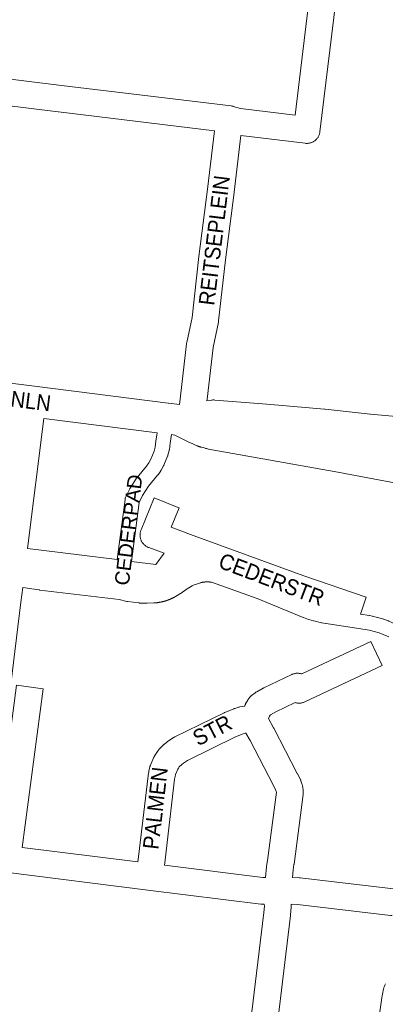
# Model space of a CAD drawing. Header units: metres. Extents: x 123819 to 142731, y 393440 to 405763.
# Tile 115 of 256: x 132410 to 132588, y 396626 to 397106. Entities that reach past the tile are written whole.
import ezdxf
from ezdxf.enums import TextEntityAlignment as Align

# ---------------------------------------------------------------- set-up
doc = ezdxf.new("R2010")
doc.units = ezdxf.units.M
doc.header["$MEASUREMENT"] = 0
for name, color, linetype, lineweight in [('gs-anno-wegen algemeen tekst', 7, 'Continuous', 0), ('gs-knt-aanvullende hoofdweg', 7, 'Continuous', 0), ('gs-knt-fietspaden', 7, 'Continuous', 0), ('gs-knt-hoofdweg', 7, 'Continuous', 0), ('gs-knt-wegen algemeen', 7, 'Continuous', 0), ('gs-vlk-plantopografie wegen algemeen', 7, 'Continuous', 0)]:
    doc.layers.add(name, color=color, linetype=linetype, lineweight=lineweight)
doc.styles.add('Style-Arial', font='arial.ttf')

msp = doc.modelspace()

# ---------------------------------------------------------------- linework, layer by layer
at = {"layer": 'gs-knt-aanvullende hoofdweg', "color": 7, "linetype": 'Continuous', "flags": 128}
for points in [[(132104.76, 396965.17), (132112.68, 396964.27), (132190.5, 396955.43), (132190.58, 396955.42), (132417.06, 396927.37), (132417.08, 396927.37), (132482.27, 396919.08), (132482.28, 396919.08), (132482.28, 396919.07), (132487.76, 396918.38)], [(132501.07, 396920.2), (132503.25, 396920.52), (132503.59, 396920.56), (132503.59, 396920.56), (132503.93, 396920.59), (132503.93, 396920.59), (132504.27, 396920.6), (132504.28, 396920.6), (132504.61, 396920.6), (132504.62, 396920.6), (132504.95, 396920.58), (132504.97, 396920.58), (132525.93, 396918.89), (132526.03, 396918.89), (132530.16, 396918.5), (132558.35, 396916.16), (132558.56, 396916.14), (132580.57, 396913.72), (132580.63, 396913.72), (132602.14, 396911.77)], [(132476.83, 396904.63), (132421.67, 396911.64)], [(132596.56, 396879.45), (132564.84, 396885.35), (132501.8, 396896.68), (132501.39, 396896.77), (132500.98, 396896.88), (132500.58, 396897.01), (132499.37, 396897.45), (132498.29, 396897.64), (132498.15, 396897.66), (132498.08, 396897.68), (132498.01, 396897.69), (132497.96, 396897.7), (132497.92, 396897.71), (132497.84, 396897.72), (132497.8, 396897.73), (132497.75, 396897.75), (132497.69, 396897.76), (132497.61, 396897.78), (132497.55, 396897.79), (132497.48, 396897.81), (132497.46, 396897.82), (132497.42, 396897.83), (132497.37, 396897.84), (132497.27, 396897.87), (132497.19, 396897.9), (132497.12, 396897.92), (132497.12, 396897.92), (132497.05, 396897.94), (132496.92, 396897.99), (132496.83, 396898.02), (132496.79, 396898.04), (132496.74, 396898.05), (132496.48, 396898.16), (132496.46, 396898.17), (132496.44, 396898.18), (132496.14, 396898.32), (132493.84, 396899.45), (132493.47, 396899.58), (132493.06, 396899.74), (132492.65, 396899.93), (132485.5, 396903.52), (132483.79, 396903.74)]]:
    msp.add_lwpolyline(points, dxfattribs=at)
at = {"layer": 'gs-knt-fietspaden', "color": 7, "linetype": 'Continuous', "flags": 128}
for points in [[(132457.45, 396842.82), (132461.19, 396872.08), (132461.21, 396872.24), (132461.24, 396872.39), (132461.28, 396872.55), (132461.32, 396872.7), (132461.38, 396872.85), (132461.44, 396873), (132461.5, 396873.15), (132463.49, 396877.3), (132463.55, 396877.43), (132463.62, 396877.55), (132463.7, 396877.68), (132466.82, 396882.54), (132466.9, 396882.65), (132466.98, 396882.77), (132467.07, 396882.88), (132471.58, 396888.31), (132472.75, 396890), (132473.73, 396891.73), (132475.36, 396895.7), (132475.86, 396897.55), (132476.27, 396900.59), (132476.83, 396904.63)], [(132483.79, 396903.74), (132483.23, 396899.63), (132482.78, 396896.38), (132482.76, 396896.23), (132482.73, 396896.09), (132482.69, 396895.94), (132482.08, 396893.66), (132482.04, 396893.52), (132481.99, 396893.38), (132481.93, 396893.24), (132480.14, 396888.86), (132480.08, 396888.73), (132480.01, 396888.59), (132479.94, 396888.46), (132478.78, 396886.41), (132478.7, 396886.28), (132478.62, 396886.15), (132477.28, 396884.2), (132477.19, 396884.07), (132477.08, 396883.94), (132472.61, 396878.56), (132469.73, 396874.07), (132468.08, 396870.63), (132464.42, 396841.95)], [(132413.79, 396848.23), (132457.45, 396842.82)], [(132589.61, 396805.21), (132586.88, 396806.41), (132584.95, 396807.1), (132582.39, 396807.87), (132580.1, 396808.44), (132579.08, 396808.64), (132559.12, 396811.64), (132558.99, 396811.66), (132557.01, 396812.03), (132556.88, 396812.06), (132553.07, 396812.93), (132552.97, 396812.96), (132552.87, 396812.98), (132550.68, 396813.63), (132550.57, 396813.66), (132550.47, 396813.69), (132548.08, 396814.56), (132547.93, 396814.62), (132525.58, 396823.94), (132503.29, 396831.79), (132503.21, 396831.81), (132503.13, 396831.82), (132503.04, 396831.83), (132502.96, 396831.84), (132502.88, 396831.85), (132502.8, 396831.87), (132502.71, 396831.88), (132502.63, 396831.89), (132502.55, 396831.9), (132502.47, 396831.9), (132502.38, 396831.91), (132502.3, 396831.92), (132502.22, 396831.93), (132502.13, 396831.93), (132502.05, 396831.94), (132501.97, 396831.95), (132501.88, 396831.95), (132501.8, 396831.96), (132501.72, 396831.96), (132501.63, 396831.96), (132501.55, 396831.97), (132501.47, 396831.97), (132501.38, 396831.97), (132501.3, 396831.97), (132501.22, 396831.97), (132501.13, 396831.97), (132501.05, 396831.97), (132500.97, 396831.97), (132500.88, 396831.97), (132500.8, 396831.96), (132500.72, 396831.96), (132500.63, 396831.96), (132500.55, 396831.95), (132500.47, 396831.95), (132500.38, 396831.94), (132500.3, 396831.94), (132500.22, 396831.93), (132500.13, 396831.93), (132500.05, 396831.92), (132499.97, 396831.91), (132499.88, 396831.9), (132499.8, 396831.89), (132499.72, 396831.88), (132499.64, 396831.87), (132499.55, 396831.86), (132499.47, 396831.85), (132499.39, 396831.84), (132499.31, 396831.83), (132499.22, 396831.82), (132499.14, 396831.8), (132499.06, 396831.79), (132498.98, 396831.77), (132498.89, 396831.76), (132498.81, 396831.74), (132498.73, 396831.73), (132498.65, 396831.71), (132498.57, 396831.69), (132498.49, 396831.68), (132498.4, 396831.66), (132498.32, 396831.64), (132498.24, 396831.62), (132498.16, 396831.6), (132498.08, 396831.58), (132498, 396831.56), (132495.51, 396830.72), (132494.91, 396830.46), (132493.94, 396829.97), (132491.4, 396828.55), (132489.16, 396826.99), (132489.07, 396826.93), (132488.98, 396826.87), (132484.94, 396824.39), (132484.81, 396824.32), (132484.69, 396824.25), (132484.57, 396824.19), (132484.46, 396824.14), (132484.35, 396824.08), (132484.23, 396824.03), (132484.12, 396823.97), (132484, 396823.92), (132483.89, 396823.86), (132483.77, 396823.81), (132483.66, 396823.76), (132483.54, 396823.71), (132483.43, 396823.66), (132483.31, 396823.61), (132483.2, 396823.56), (132483.08, 396823.51), (132482.96, 396823.46), (132482.85, 396823.41), (132482.73, 396823.36), (132482.61, 396823.32), (132482.49, 396823.27), (132482.37, 396823.23), (132482.26, 396823.18), (132482.14, 396823.14), (132482.02, 396823.09), (132481.9, 396823.05), (132481.78, 396823.01), (132481.66, 396822.97), (132481.54, 396822.93), (132481.42, 396822.88), (132481.3, 396822.84), (132481.18, 396822.81), (132481.06, 396822.77), (132480.94, 396822.73), (132480.82, 396822.69), (132480.7, 396822.65), (132480.58, 396822.62), (132480.46, 396822.58), (132480.34, 396822.55), (132480.21, 396822.51), (132480.09, 396822.48), (132479.97, 396822.45), (132479.85, 396822.41), (132479.73, 396822.38), (132479.6, 396822.35), (132479.48, 396822.32), (132479.36, 396822.29), (132479.23, 396822.26), (132479.11, 396822.23), (132478.99, 396822.21), (132478.86, 396822.18), (132478.74, 396822.15), (132478.62, 396822.13), (132478.49, 396822.1), (132478.37, 396822.08), (132478.25, 396822.05), (132478.12, 396822.03), (132478, 396822.01), (132477.87, 396821.98), (132477.75, 396821.96), (132477.62, 396821.94), (132477.5, 396821.92), (132477.37, 396821.9), (132477.25, 396821.88), (132477.12, 396821.86), (132477, 396821.85), (132476.9, 396821.83), (132476.81, 396821.82), (132475.38, 396821.71), (132475.28, 396821.7), (132475.18, 396821.7), (132471.94, 396821.61), (132471.79, 396821.61), (132468.32, 396821.67), (132468.19, 396821.67), (132468.05, 396821.68), (132467.92, 396821.7), (132462.45, 396822.42), (132462.33, 396822.44), (132462.2, 396822.46), (132462.08, 396822.49), (132458.35, 396823.4)], [(132458.35, 396823.4), (132419.74, 396827.98), (132419.62, 396828), (132419.5, 396828.02), (132417.03, 396828.49), (132411.43, 396829.19)], [(132458.35, 396823.4), (132458.35, 396823.4)], [(132575.77, 396816.23), (132580.2, 396815.57), (132580.36, 396815.54), (132581.54, 396815.31), (132581.7, 396815.27), (132584.15, 396814.67), (132584.24, 396814.64), (132584.33, 396814.62), (132587.06, 396813.79), (132587.14, 396813.77), (132587.22, 396813.74), (132589.36, 396812.98), (132589.48, 396812.93), (132589.59, 396812.89), (132592.55, 396811.58), (132592.67, 396811.53), (132592.78, 396811.47), (132595.93, 396809.8), (132596.05, 396809.74), (132596.16, 396809.67), (132598.9, 396807.94), (132599.04, 396807.85), (132599.17, 396807.76), (132602.9, 396804.89)]]:
    msp.add_lwpolyline(points, dxfattribs=at)
at = {"layer": 'gs-knt-hoofdweg', "color": 7, "linetype": 'Continuous', "flags": 128}
msp.add_lwpolyline([(132570.39, 396502.57), (132579.81, 396582.89), (132579.83, 396583.02), (132583.75, 396612.13), (132583.76, 396612.19), (132586.05, 396628.22), (132586.1, 396628.53), (132587.04, 396633.64), (132587.11, 396634), (132587.21, 396634.36), (132587.32, 396634.72), (132587.44, 396635.07), (132587.58, 396635.41), (132587.74, 396635.75), (132587.91, 396636.08)], dxfattribs=at)
at = {"layer": 'gs-knt-wegen algemeen', "color": 7, "linetype": 'Continuous', "flags": 128}
for points in [[(132513.86, 397063.64), (132517.46, 397062.59), (132543.95, 397059.35), (132553.82, 397140.32), (132555.94, 397164.17, -0.383997), (132555.95, 397164.18), (132568.9, 397163.02, -0.383996), (132568.91, 397163.01), (132566.77, 397139.06), (132566.75, 397138.85)], [(132464.42, 396841.95), (132476.14, 396840.47), (132480.33, 396845.93), (132472.77, 396848.69), (132472.47, 396848.8), (132472.18, 396848.93), (132471.9, 396849.08), (132471.62, 396849.24), (132471.35, 396849.41), (132471.09, 396849.59), (132470.84, 396849.79), (132470.61, 396850), (132470.38, 396850.22), (132470.16, 396850.45), (132469.95, 396850.69), (132469.76, 396850.94), (132469.57, 396851.2), (132469.4, 396851.47), (132469.25, 396851.75), (132469.11, 396852.03), (132468.98, 396852.32), (132468.86, 396852.62), (132468.77, 396852.92), (132468.68, 396853.23), (132468.61, 396853.54), (132468.56, 396853.85), (132468.52, 396854.17), (132468.5, 396854.48), (132468.49, 396854.8), (132468.5, 396855.12), (132468.52, 396855.44), (132468.56, 396855.75), (132468.61, 396856.06), (132468.68, 396856.38), (132468.77, 396856.68), (132468.86, 396856.98), (132468.98, 396857.28), (132475.44, 396872.97, -0.385155), (132475.45, 396872.98), (132487.47, 396868.03, -0.385152), (132487.48, 396868.01), (132483.6, 396858.59), (132493.12, 396855.11), (132493.13, 396855.11), (132493.13, 396855.11)], [(132493.13, 396855.11), (132548.3, 396834.97), (132578.62, 396824.58, -0.385009), (132578.63, 396824.57), (132575.77, 396816.23)], [(132467.49, 396695.53), (132467.81, 396698.03), (132472.44, 396737.54), (132472.48, 396737.78), (132472.74, 396739.43), (132472.78, 396739.68), (132472.83, 396739.93), (132473.25, 396741.69), (132473.32, 396741.95), (132473.4, 396742.21), (132473.49, 396742.47), (132473.59, 396742.73), (132475.05, 396746.17), (132475.15, 396746.39), (132475.26, 396746.62), (132475.38, 396746.84), (132475.97, 396747.88), (132476.12, 396748.13), (132476.28, 396748.37), (132477.25, 396749.76), (132477.43, 396750.01), (132477.62, 396750.26), (132477.83, 396750.49), (132478.04, 396750.71), (132479.91, 396752.55), (132480.07, 396752.69), (132480.23, 396752.84), (132480.39, 396752.97), (132481.7, 396754.02), (132481.94, 396754.21), (132482.18, 396754.38), (132484.75, 396756.08), (132484.99, 396756.23), (132485.24, 396756.37), (132485.49, 396756.5), (132509.42, 396768.2), (132509.61, 396768.29), (132509.8, 396768.37), (132514.09, 396770.14), (132514.37, 396770.25), (132514.65, 396770.34), (132516.18, 396770.81), (132516.48, 396770.9), (132516.78, 396770.97), (132517.09, 396771.02), (132519.4, 396771.38), (132519.47, 396771.58), (132519.56, 396771.81), (132519.67, 396772.04), (132519.78, 396772.27), (132519.9, 396772.5), (132521.14, 396774.67), (132521.29, 396774.92), (132521.45, 396775.16), (132521.62, 396775.39), (132521.8, 396775.62), (132521.99, 396775.84), (132522.19, 396776.04), (132522.4, 396776.24), (132522.61, 396776.43), (132522.84, 396776.61), (132524.53, 396777.91), (132524.73, 396778.06), (132524.94, 396778.21), (132525.16, 396778.34), (132525.38, 396778.47), (132528.47, 396780.14), (132528.61, 396780.22), (132528.76, 396780.29), (132542.35, 396786.82), (132542.63, 396786.95), (132542.92, 396787.06), (132543.21, 396787.16), (132543.51, 396787.25), (132543.81, 396787.32), (132544.12, 396787.38), (132544.42, 396787.42), (132544.73, 396787.45), (132545.04, 396787.46), (132545.35, 396787.46), (132545.66, 396787.44), (132545.97, 396787.41), (132546.28, 396787.37), (132546.58, 396787.31), (132546.88, 396787.23), (132547.18, 396787.14), (132580.9, 396802.95, -0.384596), (132580.91, 396802.94), (132586.43, 396791.17, -0.3846), (132586.42, 396791.16)], [(132398.21, 396704.21), (132408.42, 396781.59, -0.369313), (132408.43, 396781.59), (132421.32, 396779.89), (132421.32, 396779.89, -0.399628), (132421.33, 396779.88), (132421.33, 396779.88), (132411.13, 396702.59)]]:
    msp.add_lwpolyline(points, format="xyb", dxfattribs=at)
for points in [[(132566.75, 397138.85), (132556.09, 397051.31), (132556.05, 397051), (132555.99, 397050.7), (132555.91, 397050.4), (132555.82, 397050.1), (132555.72, 397049.81), (132555.61, 397049.52), (132555.48, 397049.24), (132555.33, 397048.96), (132555.18, 397048.69), (132555.01, 397048.43), (132554.83, 397048.18), (132554.64, 397047.94), (132554.43, 397047.71), (132554.22, 397047.48), (132554, 397047.27), (132553.76, 397047.07), (132553.52, 397046.87), (132553.26, 397046.7), (132553, 397046.53), (132552.73, 397046.37), (132552.46, 397046.23), (132552.18, 397046.1), (132551.89, 397045.99), (132551.59, 397045.89), (132551.3, 397045.8), (132550.99, 397045.73), (132550.69, 397045.67), (132550.38, 397045.63), (132550.07, 397045.6), (132549.77, 397045.59), (132549.46, 397045.59), (132549.15, 397045.6), (132548.84, 397045.63), (132517.63, 397049.45), (132514.3, 397021.78), (132514.3, 397021.73), (132510.12, 396988.92), (132506.73, 396959.07), (132506.68, 396958.77), (132506.63, 396958.47), (132504.06, 396946.2), (132501.15, 396920.92), (132501.07, 396920.2)], [(132504.79, 397051.71), (132428.74, 397060.94), (132428.73, 397060.94), (132274.78, 397079.95), (132127.49, 397097.77), (132126.31, 397097.91), (132125.57, 397098), (132114.11, 397099.38)], [(132287.64, 397094.56), (132284.85, 397091.83), (132430.32, 397073.87), (132512.82, 397063.86), (132512.87, 397063.85), (132513.13, 397063.81), (132513.13, 397063.81), (132513.13, 397063.81), (132513.18, 397063.8), (132513.44, 397063.75), (132513.45, 397063.75), (132513.49, 397063.74), (132513.75, 397063.67), (132513.75, 397063.67), (132513.81, 397063.66), (132513.85, 397063.64)], [(132513.85, 397063.64), (132513.86, 397063.64), (132513.86, 397063.64)], [(132513.85, 397063.64), (132513.86, 397063.64), (132513.86, 397063.64)], [(132487.76, 396918.38), (132488.22, 396922.4), (132491.16, 396947.99), (132491.2, 396948.28), (132491.26, 396948.58), (132493.82, 396960.84), (132497.19, 396990.44), (132497.2, 396990.53), (132501.38, 397023.36), (132504.79, 397051.71)], [(132421.67, 396911.64), (132413.79, 396848.23)], [(132411.43, 396829.19), (132410.55, 396822.13), (132396, 396704.49)], [(132586.42, 396791.16), (132548.69, 396773.47), (132548.39, 396773.34), (132548.1, 396773.23), (132547.8, 396773.13), (132547.49, 396773.05), (132547.18, 396772.98), (132546.86, 396772.92), (132546.55, 396772.89), (132546.23, 396772.86), (132545.91, 396772.86), (132545.6, 396772.86), (132545.28, 396772.89), (132544.96, 396772.93), (132544.65, 396772.98), (132544.34, 396773.05), (132544.03, 396773.14), (132543.97, 396773.16), (132534.54, 396768.63), (132532.05, 396767.27), (132531.8, 396767.08), (132531.47, 396766.49), (132531.03, 396765.33)], [(132531.03, 396765.33), (132533.5, 396760.88), (132533.58, 396760.72)], [(132533.58, 396760.72), (132545.03, 396738.68), (132545.07, 396738.61), (132546.46, 396735.85), (132546.59, 396735.57), (132546.71, 396735.29), (132546.81, 396735), (132547.29, 396733.57), (132547.38, 396733.3), (132547.45, 396733.03), (132547.51, 396732.75), (132547.75, 396731.56), (132547.79, 396731.31), (132547.83, 396731.06), (132547.85, 396730.81), (132547.87, 396730.56), (132547.91, 396729.46), (132547.92, 396729.18), (132547.91, 396728.9), (132547.89, 396728.63), (132547.86, 396728.35), (132543.45, 396694.47), (132543.42, 396694.29), (132543.01, 396691.67), (132542.65, 396687.99)], [(132520.04, 396758.3), (132519.55, 396758.23), (132518.77, 396757.99), (132514.95, 396756.41), (132491.59, 396744.99), (132489.63, 396743.69), (132488.8, 396743.03), (132487.6, 396741.85), (132487.16, 396741.2), (132486.89, 396740.74), (132485.79, 396738.15), (132485.56, 396737.17), (132485.36, 396735.89), (132480.74, 396696.48), (132480.73, 396696.41), (132480.41, 396693.91)], [(132529.57, 396688.01), (132530.07, 396693.12), (132530.09, 396693.32), (132530.12, 396693.51), (132530.55, 396696.24), (132534.88, 396729.48), (132534.88, 396729.53), (132534.82, 396729.81), (132534.62, 396730.4), (132533.46, 396732.71), (132522.07, 396754.64), (132520.04, 396758.3)], [(132411.13, 396702.59), (132467.49, 396695.53)], [(132528.97, 396674.92), (132528.49, 396674.89), (132528.17, 396674.88), (132527.86, 396674.88), (132527.55, 396674.89), (132527.23, 396674.93), (132472.31, 396681.81), (132403.01, 396690.49), (132387.94, 396692.38), (132339.64, 396698.4)], [(132480.41, 396693.91), (132528.23, 396687.92), (132529.57, 396688.01)], [(132542.65, 396687.99), (132546.01, 396687.81), (132546.22, 396687.8), (132546.42, 396687.78), (132591.91, 396682.45), (132592.65, 396682.36)], [(132508.27, 396503.55), (132510.39, 396521.82), (132510.4, 396521.89), (132518.84, 396588.82), (132528.78, 396670.82), (132529.01, 396674.04), (132528.97, 396674.92)], [(132542, 396674.99), (132542.03, 396674.27), (132542.04, 396674.02), (132542.03, 396673.77), (132542.02, 396673.52), (132541.76, 396669.76), (132541.75, 396669.59), (132541.73, 396669.42), (132531.77, 396587.24), (132531.76, 396587.21), (132523.32, 396520.29), (132521.93, 396508.31)], [(132591.26, 396669.41), (132590.4, 396669.51), (132545.12, 396674.82), (132542, 396674.99)]]:
    msp.add_lwpolyline(points, dxfattribs=at)
at = {"layer": 'gs-vlk-plantopografie wegen algemeen', "color": 7, "linetype": 'Continuous', "flags": 128}
msp.add_lwpolyline([(132458.35, 396823.4), (132458.35, 396823.4)], dxfattribs=at)

# ---------------------------------------------------------------- texts
at = {"layer": 'gs-anno-wegen algemeen tekst', "color": 7, "style": 'Style-Arial', "width": 0.909091}
for s, rotation, p in [('REITSEPLEIN', 83.1059, (132504.61, 396998.36)), ('PROF.COBBENHAGENLN', 352.9522, (132366.3, 396926.13)), ('CEDERSTR', 339.2106, (132532.57, 396833.18)), ('STR', 27.3344, (132503.66, 396759.65)), ('PALMEN', 83.43, (132475.94, 396721.73))]:
    msp.add_text(s, height=7.7, rotation=rotation, dxfattribs=at).set_placement(p, align=Align.MIDDLE_CENTER)
at = {"layer": 'gs-anno-wegen algemeen tekst', "color": 7, "style": 'Style-Arial'}
msp.add_text('CEDERPAD', height=7, rotation=82.8657, dxfattribs=at).set_placement((132462.88, 396857.27), align=Align.MIDDLE_CENTER)

doc.saveas('drawing.dxf')
